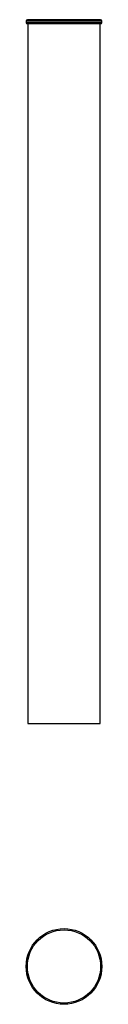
# Model space of a CAD drawing. Header units: millimetres. Extents: x 94 to 109, y 71 to 273.
import ezdxf

# ---------------------------------------------------------------- set-up
doc = ezdxf.new("R2010")
doc.units = ezdxf.units.MM

msp = doc.modelspace()

# ---------------------------------------------------------------- linework, layer by layer
at = {"color": 7, "linetype": 'Continuous', "lineweight": 25}
for p, q in [((93.64, 272.46), (93.64, 272.13)), ((108.89, 272.71), (93.89, 272.71)), ((109.14, 272.13), (109.14, 272.46)), ((108.89, 271.88), (93.89, 271.88)), ((93.98, 271.88), (93.98, 128.54)), ((108.8, 128.54), (108.8, 271.88)), ((93.98, 128.54), (101.39, 128.54)), ((101.39, 128.54), (108.8, 128.54))]:
    msp.add_line(p, q, dxfattribs=at)
at = {"color": 8, "linetype": 'Continuous', "lineweight": 25}
for p, q in [((109.14, 272.46), (93.64, 272.46)), ((109.14, 272.13), (93.64, 272.13))]:
    msp.add_line(p, q, dxfattribs=at)
at = {"color": 7, "linetype": 'Continuous', "lineweight": 25}
for radius in [7.75, 7.5]:
    msp.add_circle((101.39, 78.81), radius, dxfattribs=at)
for centre, start, end in [((93.89, 272.46), 90, 180), ((108.89, 272.46), 0, 90), ((93.89, 272.13), 180, 270), ((108.89, 272.13), 270, 0)]:
    msp.add_arc(centre, 0.25, start, end, dxfattribs=at)

doc.saveas('drawing.dxf')
